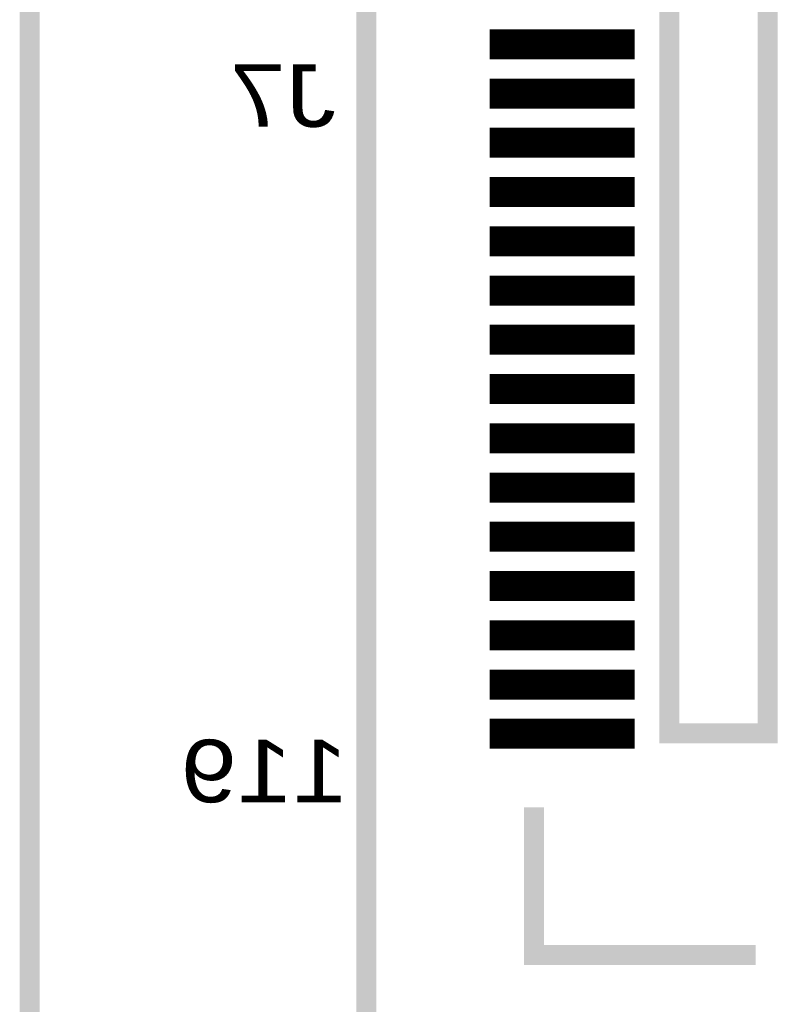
# Model space of a CAD drawing. Extents: x -28 to 78, y -35 to 66.
# Tile 8 of 31: x 0 to 8, y 23 to 33. Entities that reach past the tile are written whole.
import ezdxf

# ---------------------------------------------------------------- set-up
doc = ezdxf.new("R2010")
doc.units = 0
for name, color, linetype in [('BG_OUTLINE', 2, 'CONTINUOUS'), ('PG_SILKSCREEN_BOTTOM', 5, 'CONTINUOUS'), ('PIN_BOTTOM', 6, 'CONTINUOUS'), ('RD_SILKSCREEN_BOTTOM', 7, 'CONTINUOUS')]:
    doc.layers.add(name, color=color, linetype=linetype)

msp = doc.modelspace()

# ---------------------------------------------------------------- linework, layer by layer
at = {"layer": 'BG_OUTLINE', "const_width": 0.2032}
msp.add_lwpolyline([(0.000015, 0), (33.500017, 0), (33.500017, 10.499999), (58.500018, 10.499999), (58.500018, 55.499998), (33.500017, 55.499998), (33.500017, 66), (0.000015, 66)], close=True, dxfattribs=at)
at = {"layer": 'PG_SILKSCREEN_BOTTOM', "const_width": 0.2032}
for points in [[(3.420019, 63.999999), (3.420019, 2.000001), (12.500018, 2.000001), (12.500018, 63.999999)], [(6.500017, 40.250001), (6.500017, 25.749999), (7.500018, 25.749999), (7.500018, 40.250001)]]:
    msp.add_lwpolyline(points, close=True, dxfattribs=at)
msp.add_lwpolyline([(5.125019, 25.000001), (5.125019, 23.500001), (7.37502, 23.500001)], dxfattribs=at)
at = {"layer": 'PIN_BOTTOM', "const_width": 0.01}
for points in [[(4.678421, 32.599178), (4.678421, 32.893975), (6.141618, 32.893975), (6.141618, 32.599178)], [(4.678421, 32.099176), (4.678421, 32.393974), (6.141618, 32.393974), (6.141618, 32.099176)], [(4.678421, 31.599175), (4.678421, 31.893972), (6.141618, 31.893972), (6.141618, 31.599175)], [(4.678421, 31.099173), (4.678421, 31.393971), (6.141618, 31.393971), (6.141618, 31.099173)], [(4.678421, 30.599172), (4.678421, 30.893969), (6.141618, 30.893969), (6.141618, 30.599172)], [(4.678421, 30.09917), (4.678421, 30.393968), (6.141618, 30.393968), (6.141618, 30.09917)], [(4.678421, 29.599169), (4.678421, 29.893966), (6.141618, 29.893966), (6.141618, 29.599169)], [(4.678421, 29.099167), (4.678421, 29.393965), (6.141618, 29.393965), (6.141618, 29.099167)], [(4.678421, 28.599166), (4.678421, 28.893963), (6.141618, 28.893963), (6.141618, 28.599166)], [(4.678421, 28.099164), (4.678421, 28.393961), (6.141618, 28.393961), (6.141618, 28.099164)], [(4.678421, 27.599162), (4.678421, 27.89396), (6.141618, 27.89396), (6.141618, 27.599162)], [(4.678421, 27.099161), (4.678421, 27.393958), (6.141618, 27.393958), (6.141618, 27.099161)], [(4.678421, 26.599159), (4.678421, 26.893957), (6.141618, 26.893957), (6.141618, 26.599159)], [(4.678421, 26.099158), (4.678421, 26.393955), (6.141618, 26.393955), (6.141618, 26.099158)], [(4.678421, 25.599156), (4.678421, 25.893954), (6.141618, 25.893954), (6.141618, 25.599156)]]:
    msp.add_lwpolyline(points, close=True, dxfattribs=at)
for points in [[(4.678421, 32.889934), (6.141618, 32.889934)], [(4.678421, 32.879934), (6.141618, 32.879934)], [(4.678421, 32.869934), (6.141618, 32.869934)], [(4.678421, 32.859934), (6.141618, 32.859934)], [(4.678421, 32.849934), (6.141618, 32.849934)], [(4.678421, 32.839934), (6.141618, 32.839934)], [(4.678421, 32.829934), (6.141618, 32.829934)], [(4.678421, 32.819934), (6.141618, 32.819934)], [(4.678421, 32.809934), (6.141618, 32.809934)], [(4.678421, 32.799934), (6.141618, 32.799934)], [(4.678421, 32.789934), (6.141618, 32.789934)], [(4.678421, 32.779934), (6.141618, 32.779934)], [(4.678421, 32.769934), (6.141618, 32.769934)], [(4.678421, 32.759934), (6.141618, 32.759934)], [(4.678421, 32.749935), (6.141618, 32.749935)], [(4.678421, 32.739935), (6.141618, 32.739935)], [(4.678421, 32.729935), (6.141618, 32.729935)], [(4.678421, 32.719935), (6.141618, 32.719935)], [(4.678421, 32.709935), (6.141618, 32.709935)], [(4.678421, 32.699935), (6.141618, 32.699935)], [(4.678421, 32.689935), (6.141618, 32.689935)], [(4.678421, 32.679935), (6.141618, 32.679935)], [(4.678421, 32.669935), (6.141618, 32.669935)], [(4.678421, 32.659935), (6.141618, 32.659935)], [(4.678421, 32.649935), (6.141618, 32.649935)], [(4.678421, 32.639935), (6.141618, 32.639935)], [(4.678421, 32.629935), (6.141618, 32.629935)], [(4.678421, 32.619935), (6.141618, 32.619935)], [(4.678421, 32.609935), (6.141618, 32.609935)], [(4.678421, 32.599935), (6.141618, 32.599935)], [(4.678421, 32.389935), (6.141618, 32.389935)], [(4.678421, 32.379935), (6.141618, 32.379935)], [(4.678421, 32.369935), (6.141618, 32.369935)], [(4.678421, 32.359935), (6.141618, 32.359935)], [(4.678421, 32.349935), (6.141618, 32.349935)], [(4.678421, 32.339935), (6.141618, 32.339935)], [(4.678421, 32.329935), (6.141618, 32.329935)], [(4.678421, 32.319935), (6.141618, 32.319935)], [(4.678421, 32.309935), (6.141618, 32.309935)], [(4.678421, 32.299935), (6.141618, 32.299935)], [(4.678421, 32.289935), (6.141618, 32.289935)], [(4.678421, 32.279935), (6.141618, 32.279935)], [(4.678421, 32.269935), (6.141618, 32.269935)], [(4.678421, 32.259935), (6.141618, 32.259935)], [(4.678421, 32.249935), (6.141618, 32.249935)], [(4.678421, 32.239936), (6.141618, 32.239936)], [(4.678421, 32.229936), (6.141618, 32.229936)], [(4.678421, 32.219936), (6.141618, 32.219936)], [(4.678421, 32.209936), (6.141618, 32.209936)], [(4.678421, 32.199936), (6.141618, 32.199936)], [(4.678421, 32.189936), (6.141618, 32.189936)], [(4.678421, 32.179936), (6.141618, 32.179936)], [(4.678421, 32.169936), (6.141618, 32.169936)], [(4.678421, 32.159936), (6.141618, 32.159936)], [(4.678421, 32.149936), (6.141618, 32.149936)], [(4.678421, 32.139936), (6.141618, 32.139936)], [(4.678421, 32.129936), (6.141618, 32.129936)], [(4.678421, 32.119936), (6.141618, 32.119936)], [(4.678421, 32.109936), (6.141618, 32.109936)], [(4.678421, 32.099936), (6.141618, 32.099936)], [(4.678421, 31.889936), (6.141618, 31.889936)], [(4.678421, 31.879936), (6.141618, 31.879936)], [(4.678421, 31.869936), (6.141618, 31.869936)], [(4.678421, 31.859936), (6.141618, 31.859936)], [(4.678421, 31.849936), (6.141618, 31.849936)], [(4.678421, 31.839936), (6.141618, 31.839936)], [(4.678421, 31.829936), (6.141618, 31.829936)], [(4.678421, 31.819936), (6.141618, 31.819936)], [(4.678421, 31.809936), (6.141618, 31.809936)], [(4.678421, 31.799936), (6.141618, 31.799936)], [(4.678421, 31.789936), (6.141618, 31.789936)], [(4.678421, 31.779936), (6.141618, 31.779936)], [(4.678421, 31.769936), (6.141618, 31.769936)], [(4.678421, 31.759936), (6.141618, 31.759936)], [(4.678421, 31.749936), (6.141618, 31.749936)], [(4.678421, 31.739937), (6.141618, 31.739937)], [(4.678421, 31.729937), (6.141618, 31.729937)], [(4.678421, 31.719937), (6.141618, 31.719937)], [(4.678421, 31.709937), (6.141618, 31.709937)], [(4.678421, 31.699937), (6.141618, 31.699937)], [(4.678421, 31.689937), (6.141618, 31.689937)], [(4.678421, 31.679937), (6.141618, 31.679937)], [(4.678421, 31.669937), (6.141618, 31.669937)], [(4.678421, 31.659937), (6.141618, 31.659937)], [(4.678421, 31.649937), (6.141618, 31.649937)], [(4.678421, 31.639937), (6.141618, 31.639937)], [(4.678421, 31.629937), (6.141618, 31.629937)], [(4.678421, 31.619937), (6.141618, 31.619937)], [(4.678421, 31.609937), (6.141618, 31.609937)], [(4.678421, 31.599937), (6.141618, 31.599937)], [(4.678421, 31.389937), (6.141618, 31.389937)], [(4.678421, 31.379937), (6.141618, 31.379937)], [(4.678421, 31.369937), (6.141618, 31.369937)], [(4.678421, 31.359937), (6.141618, 31.359937)], [(4.678421, 31.349937), (6.141618, 31.349937)], [(4.678421, 31.339937), (6.141618, 31.339937)], [(4.678421, 31.329937), (6.141618, 31.329937)], [(4.678421, 31.319937), (6.141618, 31.319937)], [(4.678421, 31.309937), (6.141618, 31.309937)], [(4.678421, 31.299937), (6.141618, 31.299937)], [(4.678421, 31.289937), (6.141618, 31.289937)], [(4.678421, 31.279937), (6.141618, 31.279937)], [(4.678421, 31.269937), (6.141618, 31.269937)], [(4.678421, 31.259937), (6.141618, 31.259937)], [(4.678421, 31.249937), (6.141618, 31.249937)], [(4.678421, 31.239938), (6.141618, 31.239938)], [(4.678421, 31.229938), (6.141618, 31.229938)], [(4.678421, 31.219938), (6.141618, 31.219938)], [(4.678421, 31.209938), (6.141618, 31.209938)], [(4.678421, 31.199938), (6.141618, 31.199938)], [(4.678421, 31.189938), (6.141618, 31.189938)], [(4.678421, 31.179938), (6.141618, 31.179938)], [(4.678421, 31.169938), (6.141618, 31.169938)], [(4.678421, 31.159938), (6.141618, 31.159938)], [(4.678421, 31.149938), (6.141618, 31.149938)], [(4.678421, 31.139938), (6.141618, 31.139938)], [(4.678421, 31.129938), (6.141618, 31.129938)], [(4.678421, 31.119938), (6.141618, 31.119938)], [(4.678421, 31.109938), (6.141618, 31.109938)], [(4.678421, 31.099938), (6.141618, 31.099938)], [(4.678421, 30.889938), (6.141618, 30.889938)], [(4.678421, 30.879938), (6.141618, 30.879938)], [(4.678421, 30.869938), (6.141618, 30.869938)], [(4.678421, 30.859938), (6.141618, 30.859938)], [(4.678421, 30.849938), (6.141618, 30.849938)], [(4.678421, 30.839938), (6.141618, 30.839938)], [(4.678421, 30.829938), (6.141618, 30.829938)], [(4.678421, 30.819938), (6.141618, 30.819938)], [(4.678421, 30.809938), (6.141618, 30.809938)], [(4.678421, 30.799938), (6.141618, 30.799938)], [(4.678421, 30.789938), (6.141618, 30.789938)], [(4.678421, 30.779938), (6.141618, 30.779938)], [(4.678421, 30.769938), (6.141618, 30.769938)], [(4.678421, 30.759938), (6.141618, 30.759938)], [(4.678421, 30.749938), (6.141618, 30.749938)], [(4.678421, 30.739939), (6.141618, 30.739939)], [(4.678421, 30.729939), (6.141618, 30.729939)], [(4.678421, 30.719939), (6.141618, 30.719939)], [(4.678421, 30.709939), (6.141618, 30.709939)], [(4.678421, 30.699939), (6.141618, 30.699939)], [(4.678421, 30.689939), (6.141618, 30.689939)], [(4.678421, 30.679939), (6.141618, 30.679939)], [(4.678421, 30.669939), (6.141618, 30.669939)], [(4.678421, 30.659939), (6.141618, 30.659939)], [(4.678421, 30.649939), (6.141618, 30.649939)], [(4.678421, 30.639939), (6.141618, 30.639939)], [(4.678421, 30.629939), (6.141618, 30.629939)], [(4.678421, 30.619939), (6.141618, 30.619939)], [(4.678421, 30.609939), (6.141618, 30.609939)], [(4.678421, 30.599939), (6.141618, 30.599939)], [(4.678421, 30.389939), (6.141618, 30.389939)], [(4.678421, 30.379939), (6.141618, 30.379939)], [(4.678421, 30.369939), (6.141618, 30.369939)], [(4.678421, 30.359939), (6.141618, 30.359939)], [(4.678421, 30.349939), (6.141618, 30.349939)], [(4.678421, 30.339939), (6.141618, 30.339939)], [(4.678421, 30.329939), (6.141618, 30.329939)], [(4.678421, 30.319939), (6.141618, 30.319939)], [(4.678421, 30.309939), (6.141618, 30.309939)], [(4.678421, 30.299939), (6.141618, 30.299939)], [(4.678421, 30.289939), (6.141618, 30.289939)], [(4.678421, 30.279939), (6.141618, 30.279939)], [(4.678421, 30.269939), (6.141618, 30.269939)], [(4.678421, 30.259939), (6.141618, 30.259939)], [(4.678421, 30.24994), (6.141618, 30.24994)], [(4.678421, 30.23994), (6.141618, 30.23994)], [(4.678421, 30.22994), (6.141618, 30.22994)], [(4.678421, 30.21994), (6.141618, 30.21994)], [(4.678421, 30.20994), (6.141618, 30.20994)], [(4.678421, 30.19994), (6.141618, 30.19994)], [(4.678421, 30.18994), (6.141618, 30.18994)], [(4.678421, 30.17994), (6.141618, 30.17994)], [(4.678421, 30.16994), (6.141618, 30.16994)], [(4.678421, 30.15994), (6.141618, 30.15994)], [(4.678421, 30.14994), (6.141618, 30.14994)], [(4.678421, 30.13994), (6.141618, 30.13994)], [(4.678421, 30.12994), (6.141618, 30.12994)], [(4.678421, 30.11994), (6.141618, 30.11994)], [(4.678421, 30.10994), (6.141618, 30.10994)], [(4.678421, 30.09994), (6.141618, 30.09994)], [(4.678421, 29.88994), (6.141618, 29.88994)], [(4.678421, 29.87994), (6.141618, 29.87994)], [(4.678421, 29.86994), (6.141618, 29.86994)], [(4.678421, 29.85994), (6.141618, 29.85994)], [(4.678421, 29.84994), (6.141618, 29.84994)], [(4.678421, 29.83994), (6.141618, 29.83994)], [(4.678421, 29.82994), (6.141618, 29.82994)], [(4.678421, 29.81994), (6.141618, 29.81994)], [(4.678421, 29.80994), (6.141618, 29.80994)], [(4.678421, 29.79994), (6.141618, 29.79994)], [(4.678421, 29.78994), (6.141618, 29.78994)], [(4.678421, 29.77994), (6.141618, 29.77994)], [(4.678421, 29.76994), (6.141618, 29.76994)], [(4.678421, 29.75994), (6.141618, 29.75994)], [(4.678421, 29.74994), (6.141618, 29.74994)], [(4.678421, 29.739941), (6.141618, 29.739941)], [(4.678421, 29.729941), (6.141618, 29.729941)], [(4.678421, 29.719941), (6.141618, 29.719941)], [(4.678421, 29.709941), (6.141618, 29.709941)], [(4.678421, 29.699941), (6.141618, 29.699941)], [(4.678421, 29.689941), (6.141618, 29.689941)], [(4.678421, 29.679941), (6.141618, 29.679941)], [(4.678421, 29.669941), (6.141618, 29.669941)], [(4.678421, 29.659941), (6.141618, 29.659941)], [(4.678421, 29.649941), (6.141618, 29.649941)], [(4.678421, 29.639941), (6.141618, 29.639941)], [(4.678421, 29.629941), (6.141618, 29.629941)], [(4.678421, 29.619941), (6.141618, 29.619941)], [(4.678421, 29.609941), (6.141618, 29.609941)], [(4.678421, 29.599941), (6.141618, 29.599941)], [(4.678421, 29.389941), (6.141618, 29.389941)], [(4.678421, 29.379941), (6.141618, 29.379941)], [(4.678421, 29.369941), (6.141618, 29.369941)], [(4.678421, 29.359941), (6.141618, 29.359941)], [(4.678421, 29.349941), (6.141618, 29.349941)], [(4.678421, 29.339941), (6.141618, 29.339941)], [(4.678421, 29.329941), (6.141618, 29.329941)], [(4.678421, 29.319941), (6.141618, 29.319941)], [(4.678421, 29.309941), (6.141618, 29.309941)], [(4.678421, 29.299941), (6.141618, 29.299941)], [(4.678421, 29.289941), (6.141618, 29.289941)], [(4.678421, 29.279941), (6.141618, 29.279941)], [(4.678421, 29.269941), (6.141618, 29.269941)], [(4.678421, 29.259941), (6.141618, 29.259941)], [(4.678421, 29.249941), (6.141618, 29.249941)], [(4.678421, 29.239942), (6.141618, 29.239942)], [(4.678421, 29.229942), (6.141618, 29.229942)], [(4.678421, 29.219942), (6.141618, 29.219942)], [(4.678421, 29.209942), (6.141618, 29.209942)], [(4.678421, 29.199942), (6.141618, 29.199942)], [(4.678421, 29.189942), (6.141618, 29.189942)], [(4.678421, 29.179942), (6.141618, 29.179942)], [(4.678421, 29.169942), (6.141618, 29.169942)], [(4.678421, 29.159942), (6.141618, 29.159942)], [(4.678421, 29.149942), (6.141618, 29.149942)], [(4.678421, 29.139942), (6.141618, 29.139942)], [(4.678421, 29.129942), (6.141618, 29.129942)], [(4.678421, 29.119942), (6.141618, 29.119942)], [(4.678421, 29.109942), (6.141618, 29.109942)], [(4.678421, 29.099942), (6.141618, 29.099942)], [(4.678421, 28.889942), (6.141618, 28.889942)], [(4.678421, 28.879942), (6.141618, 28.879942)], [(4.678421, 28.869942), (6.141618, 28.869942)], [(4.678421, 28.859942), (6.141618, 28.859942)], [(4.678421, 28.849942), (6.141618, 28.849942)], [(4.678421, 28.839942), (6.141618, 28.839942)], [(4.678421, 28.829942), (6.141618, 28.829942)], [(4.678421, 28.819942), (6.141618, 28.819942)], [(4.678421, 28.809942), (6.141618, 28.809942)], [(4.678421, 28.799942), (6.141618, 28.799942)], [(4.678421, 28.789942), (6.141618, 28.789942)], [(4.678421, 28.779942), (6.141618, 28.779942)], [(4.678421, 28.769942), (6.141618, 28.769942)], [(4.678421, 28.759942), (6.141618, 28.759942)], [(4.678421, 28.749943), (6.141618, 28.749943)], [(4.678421, 28.739943), (6.141618, 28.739943)], [(4.678421, 28.729943), (6.141618, 28.729943)], [(4.678421, 28.719943), (6.141618, 28.719943)], [(4.678421, 28.709943), (6.141618, 28.709943)], [(4.678421, 28.699943), (6.141618, 28.699943)], [(4.678421, 28.689943), (6.141618, 28.689943)], [(4.678421, 28.679943), (6.141618, 28.679943)], [(4.678421, 28.669943), (6.141618, 28.669943)], [(4.678421, 28.659943), (6.141618, 28.659943)], [(4.678421, 28.649943), (6.141618, 28.649943)], [(4.678421, 28.639943), (6.141618, 28.639943)], [(4.678421, 28.629943), (6.141618, 28.629943)], [(4.678421, 28.619943), (6.141618, 28.619943)], [(4.678421, 28.609943), (6.141618, 28.609943)], [(4.678421, 28.599943), (6.141618, 28.599943)], [(4.678421, 28.389943), (6.141618, 28.389943)], [(4.678421, 28.379943), (6.141618, 28.379943)], [(4.678421, 28.369943), (6.141618, 28.369943)], [(4.678421, 28.359943), (6.141618, 28.359943)], [(4.678421, 28.349943), (6.141618, 28.349943)], [(4.678421, 28.339943), (6.141618, 28.339943)], [(4.678421, 28.329943), (6.141618, 28.329943)], [(4.678421, 28.319943), (6.141618, 28.319943)], [(4.678421, 28.309943), (6.141618, 28.309943)], [(4.678421, 28.299943), (6.141618, 28.299943)], [(4.678421, 28.289943), (6.141618, 28.289943)], [(4.678421, 28.279943), (6.141618, 28.279943)], [(4.678421, 28.269943), (6.141618, 28.269943)], [(4.678421, 28.259943), (6.141618, 28.259943)], [(4.678421, 28.249944), (6.141618, 28.249944)], [(4.678421, 28.239944), (6.141618, 28.239944)], [(4.678421, 28.229944), (6.141618, 28.229944)], [(4.678421, 28.219944), (6.141618, 28.219944)], [(4.678421, 28.209944), (6.141618, 28.209944)], [(4.678421, 28.199944), (6.141618, 28.199944)], [(4.678421, 28.189944), (6.141618, 28.189944)], [(4.678421, 28.179944), (6.141618, 28.179944)], [(4.678421, 28.169944), (6.141618, 28.169944)], [(4.678421, 28.159944), (6.141618, 28.159944)], [(4.678421, 28.149944), (6.141618, 28.149944)], [(4.678421, 28.139944), (6.141618, 28.139944)], [(4.678421, 28.129944), (6.141618, 28.129944)], [(4.678421, 28.119944), (6.141618, 28.119944)], [(4.678421, 28.109944), (6.141618, 28.109944)], [(4.678421, 28.099944), (6.141618, 28.099944)], [(4.678421, 27.889944), (6.141618, 27.889944)], [(4.678421, 27.879944), (6.141618, 27.879944)], [(4.678421, 27.869944), (6.141618, 27.869944)], [(4.678421, 27.859944), (6.141618, 27.859944)], [(4.678421, 27.849944), (6.141618, 27.849944)], [(4.678421, 27.839944), (6.141618, 27.839944)], [(4.678421, 27.829944), (6.141618, 27.829944)], [(4.678421, 27.819944), (6.141618, 27.819944)], [(4.678421, 27.809944), (6.141618, 27.809944)], [(4.678421, 27.799944), (6.141618, 27.799944)], [(4.678421, 27.789944), (6.141618, 27.789944)], [(4.678421, 27.779944), (6.141618, 27.779944)], [(4.678421, 27.769944), (6.141618, 27.769944)], [(4.678421, 27.759944), (6.141618, 27.759944)], [(4.678421, 27.749944), (6.141618, 27.749944)], [(4.678421, 27.739945), (6.141618, 27.739945)], [(4.678421, 27.729945), (6.141618, 27.729945)], [(4.678421, 27.719945), (6.141618, 27.719945)], [(4.678421, 27.709945), (6.141618, 27.709945)], [(4.678421, 27.699945), (6.141618, 27.699945)], [(4.678421, 27.689945), (6.141618, 27.689945)], [(4.678421, 27.679945), (6.141618, 27.679945)], [(4.678421, 27.669945), (6.141618, 27.669945)], [(4.678421, 27.659945), (6.141618, 27.659945)], [(4.678421, 27.649945), (6.141618, 27.649945)], [(4.678421, 27.639945), (6.141618, 27.639945)], [(4.678421, 27.629945), (6.141618, 27.629945)], [(4.678421, 27.619945), (6.141618, 27.619945)], [(4.678421, 27.609945), (6.141618, 27.609945)], [(4.678421, 27.599945), (6.141618, 27.599945)], [(4.678421, 27.389945), (6.141618, 27.389945)], [(4.678421, 27.379945), (6.141618, 27.379945)], [(4.678421, 27.369945), (6.141618, 27.369945)], [(4.678421, 27.359945), (6.141618, 27.359945)], [(4.678421, 27.349945), (6.141618, 27.349945)], [(4.678421, 27.339945), (6.141618, 27.339945)], [(4.678421, 27.329945), (6.141618, 27.329945)], [(4.678421, 27.319945), (6.141618, 27.319945)], [(4.678421, 27.309945), (6.141618, 27.309945)], [(4.678421, 27.299945), (6.141618, 27.299945)], [(4.678421, 27.289945), (6.141618, 27.289945)], [(4.678421, 27.279945), (6.141618, 27.279945)], [(4.678421, 27.269945), (6.141618, 27.269945)], [(4.678421, 27.259945), (6.141618, 27.259945)], [(4.678421, 27.249945), (6.141618, 27.249945)], [(4.678421, 27.239946), (6.141618, 27.239946)], [(4.678421, 27.229946), (6.141618, 27.229946)], [(4.678421, 27.219946), (6.141618, 27.219946)], [(4.678421, 27.209946), (6.141618, 27.209946)], [(4.678421, 27.199946), (6.141618, 27.199946)], [(4.678421, 27.189946), (6.141618, 27.189946)], [(4.678421, 27.179946), (6.141618, 27.179946)], [(4.678421, 27.169946), (6.141618, 27.169946)], [(4.678421, 27.159946), (6.141618, 27.159946)], [(4.678421, 27.149946), (6.141618, 27.149946)], [(4.678421, 27.139946), (6.141618, 27.139946)], [(4.678421, 27.129946), (6.141618, 27.129946)], [(4.678421, 27.119946), (6.141618, 27.119946)], [(4.678421, 27.109946), (6.141618, 27.109946)], [(4.678421, 27.099946), (6.141618, 27.099946)], [(4.678421, 26.889946), (6.141618, 26.889946)], [(4.678421, 26.879946), (6.141618, 26.879946)], [(4.678421, 26.869946), (6.141618, 26.869946)], [(4.678421, 26.859946), (6.141618, 26.859946)], [(4.678421, 26.849946), (6.141618, 26.849946)], [(4.678421, 26.839946), (6.141618, 26.839946)], [(4.678421, 26.829946), (6.141618, 26.829946)], [(4.678421, 26.819946), (6.141618, 26.819946)], [(4.678421, 26.809946), (6.141618, 26.809946)], [(4.678421, 26.799946), (6.141618, 26.799946)], [(4.678421, 26.789946), (6.141618, 26.789946)], [(4.678421, 26.779946), (6.141618, 26.779946)], [(4.678421, 26.769946), (6.141618, 26.769946)], [(4.678421, 26.759946), (6.141618, 26.759946)], [(4.678421, 26.749947), (6.141618, 26.749947)], [(4.678421, 26.739947), (6.141618, 26.739947)], [(4.678421, 26.729947), (6.141618, 26.729947)], [(4.678421, 26.719947), (6.141618, 26.719947)], [(4.678421, 26.709947), (6.141618, 26.709947)], [(4.678421, 26.699947), (6.141618, 26.699947)], [(4.678421, 26.689947), (6.141618, 26.689947)], [(4.678421, 26.679947), (6.141618, 26.679947)], [(4.678421, 26.669947), (6.141618, 26.669947)], [(4.678421, 26.659947), (6.141618, 26.659947)], [(4.678421, 26.649947), (6.141618, 26.649947)], [(4.678421, 26.639947), (6.141618, 26.639947)], [(4.678421, 26.629947), (6.141618, 26.629947)], [(4.678421, 26.619947), (6.141618, 26.619947)], [(4.678421, 26.609947), (6.141618, 26.609947)], [(4.678421, 26.599947), (6.141618, 26.599947)], [(4.678421, 26.389947), (6.141618, 26.389947)], [(4.678421, 26.379947), (6.141618, 26.379947)], [(4.678421, 26.369947), (6.141618, 26.369947)], [(4.678421, 26.359947), (6.141618, 26.359947)], [(4.678421, 26.349947), (6.141618, 26.349947)], [(4.678421, 26.339947), (6.141618, 26.339947)], [(4.678421, 26.329947), (6.141618, 26.329947)], [(4.678421, 26.319947), (6.141618, 26.319947)], [(4.678421, 26.309947), (6.141618, 26.309947)], [(4.678421, 26.299947), (6.141618, 26.299947)], [(4.678421, 26.289947), (6.141618, 26.289947)], [(4.678421, 26.279947), (6.141618, 26.279947)], [(4.678421, 26.269947), (6.141618, 26.269947)], [(4.678421, 26.259947), (6.141618, 26.259947)], [(4.678421, 26.249948), (6.141618, 26.249948)], [(4.678421, 26.239948), (6.141618, 26.239948)], [(4.678421, 26.229948), (6.141618, 26.229948)], [(4.678421, 26.219948), (6.141618, 26.219948)], [(4.678421, 26.209948), (6.141618, 26.209948)], [(4.678421, 26.199948), (6.141618, 26.199948)], [(4.678421, 26.189948), (6.141618, 26.189948)], [(4.678421, 26.179948), (6.141618, 26.179948)], [(4.678421, 26.169948), (6.141618, 26.169948)], [(4.678421, 26.159948), (6.141618, 26.159948)], [(4.678421, 26.149948), (6.141618, 26.149948)], [(4.678421, 26.139948), (6.141618, 26.139948)], [(4.678421, 26.129948), (6.141618, 26.129948)], [(4.678421, 26.119948), (6.141618, 26.119948)], [(4.678421, 26.109948), (6.141618, 26.109948)], [(4.678421, 26.099948), (6.141618, 26.099948)], [(4.678421, 25.889948), (6.141618, 25.889948)], [(4.678421, 25.879948), (6.141618, 25.879948)], [(4.678421, 25.869948), (6.141618, 25.869948)], [(4.678421, 25.859948), (6.141618, 25.859948)], [(4.678421, 25.849948), (6.141618, 25.849948)], [(4.678421, 25.839948), (6.141618, 25.839948)], [(4.678421, 25.829948), (6.141618, 25.829948)], [(4.678421, 25.819948), (6.141618, 25.819948)], [(4.678421, 25.809948), (6.141618, 25.809948)], [(4.678421, 25.799948), (6.141618, 25.799948)], [(4.678421, 25.789948), (6.141618, 25.789948)], [(4.678421, 25.779948), (6.141618, 25.779948)], [(4.678421, 25.769948), (6.141618, 25.769948)], [(4.678421, 25.759948), (6.141618, 25.759948)], [(4.678421, 25.749948), (6.141618, 25.749948)], [(4.678421, 25.739949), (6.141618, 25.739949)], [(4.678421, 25.729949), (6.141618, 25.729949)], [(4.678421, 25.719949), (6.141618, 25.719949)], [(4.678421, 25.709949), (6.141618, 25.709949)], [(4.678421, 25.699949), (6.141618, 25.699949)], [(4.678421, 25.689949), (6.141618, 25.689949)], [(4.678421, 25.679949), (6.141618, 25.679949)], [(4.678421, 25.669949), (6.141618, 25.669949)], [(4.678421, 25.659949), (6.141618, 25.659949)], [(4.678421, 25.649949), (6.141618, 25.649949)], [(4.678421, 25.639949), (6.141618, 25.639949)], [(4.678421, 25.629949), (6.141618, 25.629949)], [(4.678421, 25.619949), (6.141618, 25.619949)], [(4.678421, 25.609949), (6.141618, 25.609949)], [(4.678421, 25.599949), (6.141618, 25.599949)]]:
    msp.add_lwpolyline(points, dxfattribs=at)

# ---------------------------------------------------------------- texts
at = {"layer": 'PG_SILKSCREEN_BOTTOM', "text_generation_flag": 2, "width": 1.2}
msp.add_text('119', height=0.635, dxfattribs=at).set_placement((3.238017, 25.050999))
at = {"layer": 'RD_SILKSCREEN_BOTTOM', "text_generation_flag": 2, "width": 1.2}
msp.add_text('J7', height=0.635, dxfattribs=at).set_placement((3.111017, 31.908999))

doc.saveas('drawing.dxf')
